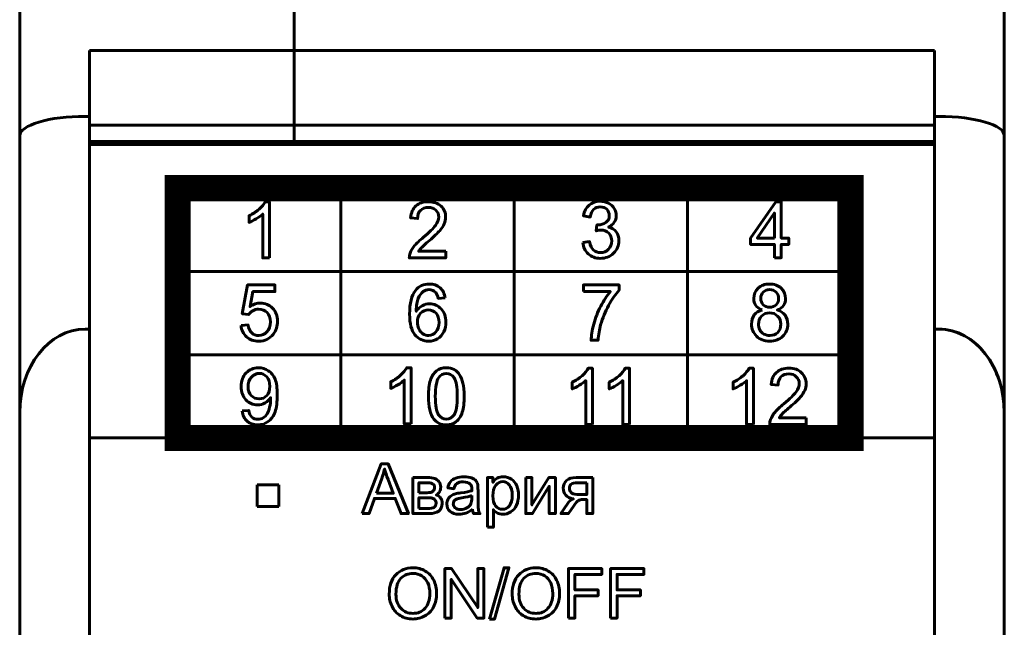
# Model space of a CAD drawing. Header units: millimetres. Extents: x -16 to 13, y -44 to 65.
# Tile 9 of 10: x -10 to 13, y 37 to 51. Entities that reach past the tile are written whole.
import ezdxf

# ---------------------------------------------------------------- set-up
doc = ezdxf.new("R2010")
doc.units = ezdxf.units.MM
doc.linetypes.add('K5LT_BASIC', pattern=[0])

# ---------------------------------------------------------------- blocks, each defined once
blk = doc.blocks.new('U0')
at = {"color": 150, "linetype": 'K5LT_BASIC', "lineweight": 60, "true_color": 0x0080ff}
for p, q in [((11.118, 47.888), (-8.282, 47.888)), ((-8.282, 47.888), (-8.282, -27.219)), ((11.118, -27.219), (11.118, 47.888))]:
    blk.add_line(p, q, dxfattribs=at)
blk = doc.blocks.new('U1')
at = {"color": 150, "linetype": 'K5LT_BASIC', "lineweight": 60, "true_color": 0x0080ff}
for p, q in [((-3.932, 40.089), (-4.432, 40.089)), ((-4.432, 40.089), (-4.432, 39.589)), ((-3.932, 39.589), (-3.932, 40.089)), ((-4.432, 39.589), (-3.932, 39.589))]:
    blk.add_line(p, q, dxfattribs=at)

msp = doc.modelspace()

# ---------------------------------------------------------------- linework, layer by layer
at = {"color": 150, "linetype": 'K5LT_BASIC', "lineweight": 60, "true_color": 0x0080ff}
for p, q in [((-3.582, 59.607), (-3.582, 50.045)), ((-3.582, 50.045), (-3.582, 59.607)), ((-9.882, 51.234), (-9.882, 48.09)), ((12.718, 51.234), (12.718, 48.09)), ((-3.582, 50.045), (-8.282, 50.045)), ((-8.282, 48.535), (-8.282, 50.045)), ((-3.582, 48.333), (-3.582, 50.045)), ((-3.582, 50.045), (-3.582, 48.333)), ((11.118, 50.045), (-3.582, 50.045)), ((11.118, 50.045), (11.118, 48.535)), ((-8.282, 48.535), (-8.382, 48.535)), ((-8.282, 43.655), (-8.282, 48.535)), ((11.218, 48.535), (11.118, 48.535)), ((11.118, 48.535), (11.118, 43.655)), ((-8.282, 48.333), (-3.582, 48.333)), ((-3.582, 48.333), (-3.582, 47.961)), ((-3.582, 48.333), (-3.582, 47.961)), ((-3.582, 48.333), (11.118, 48.333)), ((-9.882, 48.09), (-9.882, 41.735)), ((-8.282, 47.961), (11.118, 47.961)), ((12.718, 48.09), (12.718, 41.735)), ((-8.282, 43.655), (-8.282, 47.888)), ((11.118, 47.888), (-8.282, 47.888)), ((11.118, 47.888), (11.118, 43.655)), ((-2.512, 46.888), (-2.512, 41.161)), ((1.467, 41.161), (1.467, 46.888)), ((5.447, 46.888), (5.447, 41.161)), ((-6.254, 44.979), (9.189, 44.979)), ((-8.282, 43.655), (-8.382, 43.655)), ((-8.282, 43.655), (-8.382, 43.655)), ((11.218, 43.655), (11.118, 43.655)), ((11.218, 43.655), (11.118, 43.655)), ((-6.254, 43.07), (9.189, 43.07)), ((-9.882, 41.735), (-9.882, -21.066)), ((12.718, 41.735), (12.718, -21.066)), ((-8.282, 41.161), (-6.254, 41.161)), ((9.189, 41.161), (11.118, 41.161))]:
    msp.add_line(p, q, dxfattribs=at)
at = {"color": 150, "linetype": 'K5LT_BASIC', "true_color": 0x0080ff, "const_width": 0.6}
msp.add_lwpolyline([(-6.254, 41.161), (9.189, 41.161), (9.189, 46.888), (-6.254, 46.888)], close=True, dxfattribs=at)
at = {"color": 150, "linetype": 'K5LT_BASIC', "lineweight": 60, "true_color": 0x0080ff}
for centre, major_axis, ratio, start_param, end_param in [((-8.382, 48.09), (1.5, 0), 0.296213, 1.570796, 3.141593), ((11.218, 48.09), (-1.5, 0), 0.296213, 3.141593, 4.712389), ((-8.382, 41.735), (0, -1.92), 0.781286, 3.141593, 4.712389), ((-8.382, 41.735), (0, 1.92), 0.781286, 0, 1.570796), ((11.218, 41.735), (0, 1.92), 0.781286, 4.712389, 6.283185), ((11.218, 41.735), (0, -1.92), 0.781286, 1.570796, 3.141593)]:
    msp.add_ellipse(centre, major_axis=major_axis, ratio=ratio, start_param=start_param, end_param=end_param, dxfattribs=at)
for points, knots in [([(-4.15, 45.29), (-4.15, 45.29), (-4.305, 45.29), (-4.305, 45.29), (-4.305, 46.293), (-4.305, 46.293), (-4.343, 46.257), (-4.392, 46.221), (-4.452, 46.185), (-4.513, 46.148), (-4.568, 46.121), (-4.616, 46.103), (-4.616, 46.103), (-4.616, 46.256), (-4.616, 46.256), (-4.529, 46.297), (-4.453, 46.347), (-4.388, 46.406), (-4.323, 46.465), (-4.277, 46.522), (-4.25, 46.577), (-4.25, 46.577), (-4.15, 46.577), (-4.15, 46.577), (-4.15, 45.29), (-4.15, 45.29)], [0, 0, 0, 0, 0.111111, 0.111111, 0.222222, 0.222222, 0.222222, 0.333333, 0.333333, 0.333333, 0.444444, 0.444444, 0.444444, 0.555556, 0.555556, 0.555556, 0.666667, 0.666667, 0.666667, 0.777778, 0.777778, 0.777778, 0.888889, 0.888889, 1, 1, 1, 1]), ([(-0.103, 45.44), (-0.103, 45.44), (-0.103, 45.29), (-0.103, 45.29), (-0.939, 45.29), (-0.939, 45.29), (-0.94, 45.327), (-0.934, 45.364), (-0.921, 45.399), (-0.9, 45.457), (-0.865, 45.514), (-0.818, 45.57), (-0.771, 45.625), (-0.703, 45.69), (-0.615, 45.763), (-0.478, 45.877), (-0.386, 45.968), (-0.337, 46.035), (-0.288, 46.102), (-0.264, 46.165), (-0.264, 46.225), (-0.264, 46.287), (-0.286, 46.34), (-0.33, 46.383), (-0.374, 46.425), (-0.432, 46.447), (-0.502, 46.447), (-0.577, 46.447), (-0.637, 46.424), (-0.682, 46.379), (-0.727, 46.334), (-0.75, 46.271), (-0.751, 46.191), (-0.751, 46.191), (-0.909, 46.207), (-0.909, 46.207), (-0.898, 46.327), (-0.857, 46.419), (-0.786, 46.483), (-0.715, 46.546), (-0.619, 46.577), (-0.499, 46.577), (-0.378, 46.577), (-0.282, 46.543), (-0.211, 46.475), (-0.14, 46.407), (-0.105, 46.322), (-0.105, 46.221), (-0.105, 46.17), (-0.115, 46.119), (-0.136, 46.07), (-0.157, 46.02), (-0.191, 45.968), (-0.239, 45.913), (-0.287, 45.858), (-0.367, 45.782), (-0.478, 45.687), (-0.571, 45.608), (-0.631, 45.554), (-0.658, 45.525), (-0.684, 45.497), (-0.706, 45.469), (-0.723, 45.44), (-0.723, 45.44), (-0.103, 45.44), (-0.103, 45.44)], [0, 0, 0, 0, 0.045455, 0.045455, 0.090909, 0.090909, 0.090909, 0.136364, 0.136364, 0.136364, 0.181818, 0.181818, 0.181818, 0.227273, 0.227273, 0.227273, 0.272727, 0.272727, 0.272727, 0.318182, 0.318182, 0.318182, 0.363636, 0.363636, 0.363636, 0.409091, 0.409091, 0.409091, 0.454545, 0.454545, 0.454545, 0.5, 0.5, 0.5, 0.545455, 0.545455, 0.545455, 0.590909, 0.590909, 0.590909, 0.636364, 0.636364, 0.636364, 0.681818, 0.681818, 0.681818, 0.727273, 0.727273, 0.727273, 0.772727, 0.772727, 0.772727, 0.818182, 0.818182, 0.818182, 0.863636, 0.863636, 0.863636, 0.909091, 0.909091, 0.909091, 0.954545, 0.954545, 0.954545, 1, 1, 1, 1]), ([(3.043, 45.641), (3.043, 45.641), (3.199, 45.662), (3.199, 45.662), (3.217, 45.573), (3.247, 45.508), (3.332, 45.429), (3.384, 45.41), (3.446, 45.41), (3.52, 45.41), (3.582, 45.435), (3.632, 45.487), (3.682, 45.538), (3.707, 45.602), (3.707, 45.677), (3.707, 45.75), (3.683, 45.809), (3.637, 45.857), (3.59, 45.903), (3.531, 45.927), (3.459, 45.927), (3.43, 45.927), (3.393, 45.921), (3.35, 45.909), (3.35, 45.909), (3.367, 46.047), (3.367, 46.047), (3.377, 46.046), (3.386, 46.046), (3.392, 46.046), (3.458, 46.046), (3.518, 46.063), (3.571, 46.098), (3.624, 46.133), (3.65, 46.187), (3.65, 46.259), (3.65, 46.317), (3.631, 46.365), (3.592, 46.403), (3.554, 46.441), (3.504, 46.459), (3.443, 46.459), (3.383, 46.459), (3.332, 46.44), (3.292, 46.401), (3.252, 46.362), (3.226, 46.304), (3.215, 46.226), (3.215, 46.226), (3.059, 46.255), (3.059, 46.255), (3.079, 46.361), (3.121, 46.443), (3.189, 46.501), (3.256, 46.559), (3.34, 46.588), (3.439, 46.588), (3.508, 46.588), (3.572, 46.573), (3.63, 46.543), (3.688, 46.513), (3.732, 46.472), (3.763, 46.421), (3.794, 46.369), (3.809, 46.314), (3.809, 46.256), (3.809, 46.2), (3.794, 46.15), (3.765, 46.105), (3.736, 46.06), (3.692, 46.023), (3.635, 45.997), (3.71, 45.979), (3.768, 45.943), (3.809, 45.888), (3.85, 45.833), (3.871, 45.763), (3.871, 45.681), (3.871, 45.569), (3.83, 45.474), (3.75, 45.396), (3.67, 45.318), (3.568, 45.279), (3.445, 45.279), (3.334, 45.279), (3.242, 45.313), (3.169, 45.38), (3.096, 45.447), (3.054, 45.534), (3.043, 45.641)], [0, 0, 0, 0, 0.033333, 0.033333, 0.033333, 0.066667, 0.066667, 0.1, 0.1, 0.1, 0.133333, 0.133333, 0.133333, 0.166667, 0.166667, 0.166667, 0.2, 0.2, 0.2, 0.233333, 0.233333, 0.233333, 0.266667, 0.266667, 0.266667, 0.3, 0.3, 0.3, 0.333333, 0.333333, 0.333333, 0.366667, 0.366667, 0.366667, 0.4, 0.4, 0.4, 0.433333, 0.433333, 0.433333, 0.466667, 0.466667, 0.466667, 0.5, 0.5, 0.5, 0.533333, 0.533333, 0.533333, 0.566667, 0.566667, 0.566667, 0.6, 0.6, 0.6, 0.633333, 0.633333, 0.633333, 0.666667, 0.666667, 0.666667, 0.7, 0.7, 0.7, 0.733333, 0.733333, 0.733333, 0.766667, 0.766667, 0.766667, 0.8, 0.8, 0.8, 0.833333, 0.833333, 0.833333, 0.866667, 0.866667, 0.866667, 0.9, 0.9, 0.9, 0.933333, 0.933333, 0.933333, 0.966667, 0.966667, 0.966667, 1, 1, 1, 1]), ([(7.443, 45.292), (7.443, 45.292), (7.443, 45.598), (7.443, 45.598), (6.895, 45.598), (6.895, 45.598), (6.895, 45.744), (6.895, 45.744), (7.472, 46.575), (7.472, 46.575), (7.599, 46.575), (7.599, 46.575), (7.599, 45.744), (7.599, 45.744), (7.77, 45.744), (7.77, 45.744), (7.77, 45.598), (7.77, 45.598), (7.599, 45.598), (7.599, 45.598), (7.599, 45.292), (7.599, 45.292), (7.443, 45.292), (7.443, 45.292)], [0, 0, 0, 0, 0.090909, 0.090909, 0.181818, 0.181818, 0.272727, 0.272727, 0.363636, 0.363636, 0.454545, 0.454545, 0.545455, 0.545455, 0.636364, 0.636364, 0.727273, 0.727273, 0.818182, 0.818182, 0.909091, 0.909091, 1, 1, 1, 1]), ([(7.443, 45.744), (7.443, 45.744), (7.443, 46.32), (7.443, 46.32), (7.047, 45.744), (7.047, 45.744), (7.443, 45.744), (7.443, 45.744)], [0, 0, 0, 0, 0.333333, 0.333333, 0.666667, 0.666667, 1, 1, 1, 1]), ([(-4.801, 43.739), (-4.801, 43.739), (-4.639, 43.751), (-4.639, 43.751), (-4.627, 43.671), (-4.599, 43.611), (-4.555, 43.57), (-4.512, 43.53), (-4.459, 43.509), (-4.396, 43.509), (-4.32, 43.509), (-4.257, 43.538), (-4.206, 43.595), (-4.155, 43.652), (-4.129, 43.728), (-4.129, 43.823), (-4.129, 43.912), (-4.154, 43.983), (-4.203, 44.035), (-4.252, 44.087), (-4.317, 44.113), (-4.398, 44.113), (-4.448, 44.113), (-4.493, 44.101), (-4.533, 44.078), (-4.572, 44.055), (-4.603, 44.025), (-4.626, 43.988), (-4.626, 43.988), (-4.773, 44.009), (-4.773, 44.009), (-4.651, 44.668), (-4.651, 44.668), (-4.025, 44.668), (-4.025, 44.668), (-4.025, 44.518), (-4.025, 44.518), (-4.527, 44.518), (-4.527, 44.518), (-4.595, 44.172), (-4.595, 44.172), (-4.519, 44.226), (-4.44, 44.253), (-4.357, 44.253), (-4.247, 44.253), (-4.154, 44.214), (-4.079, 44.136), (-4.003, 44.059), (-3.965, 43.959), (-3.965, 43.837), (-3.965, 43.721), (-3.998, 43.621), (-4.065, 43.536), (-4.146, 43.432), (-4.256, 43.38), (-4.396, 43.38), (-4.511, 43.38), (-4.604, 43.413), (-4.677, 43.479), (-4.749, 43.544), (-4.791, 43.631), (-4.801, 43.739)], [0, 0, 0, 0, 0.045455, 0.045455, 0.045455, 0.090909, 0.090909, 0.090909, 0.136364, 0.136364, 0.136364, 0.181818, 0.181818, 0.181818, 0.227273, 0.227273, 0.227273, 0.272727, 0.272727, 0.272727, 0.318182, 0.318182, 0.318182, 0.363636, 0.363636, 0.363636, 0.409091, 0.409091, 0.409091, 0.454545, 0.454545, 0.5, 0.5, 0.545455, 0.545455, 0.590909, 0.590909, 0.636364, 0.636364, 0.681818, 0.681818, 0.681818, 0.727273, 0.727273, 0.727273, 0.772727, 0.772727, 0.772727, 0.818182, 0.818182, 0.818182, 0.863636, 0.863636, 0.863636, 0.909091, 0.909091, 0.909091, 0.954545, 0.954545, 0.954545, 1, 1, 1, 1]), ([(-0.119, 44.371), (-0.119, 44.371), (-0.273, 44.359), (-0.273, 44.359), (-0.287, 44.42), (-0.306, 44.465), (-0.332, 44.493), (-0.374, 44.539), (-0.426, 44.561), (-0.488, 44.561), (-0.537, 44.561), (-0.581, 44.547), (-0.619, 44.519), (-0.668, 44.483), (-0.706, 44.43), (-0.735, 44.361), (-0.763, 44.291), (-0.778, 44.193), (-0.779, 44.064), (-0.742, 44.122), (-0.696, 44.165), (-0.642, 44.193), (-0.587, 44.221), (-0.531, 44.235), (-0.472, 44.235), (-0.368, 44.235), (-0.28, 44.196), (-0.207, 44.119), (-0.135, 44.041), (-0.098, 43.942), (-0.098, 43.819), (-0.098, 43.738), (-0.115, 43.664), (-0.149, 43.595), (-0.184, 43.525), (-0.23, 43.472), (-0.29, 43.436), (-0.35, 43.399), (-0.418, 43.38), (-0.494, 43.38), (-0.623, 43.38), (-0.728, 43.429), (-0.81, 43.525), (-0.891, 43.622), (-0.932, 43.781), (-0.932, 44.002), (-0.932, 44.25), (-0.887, 44.43), (-0.797, 44.543), (-0.718, 44.641), (-0.612, 44.69), (-0.478, 44.69), (-0.379, 44.69), (-0.297, 44.662), (-0.234, 44.605), (-0.17, 44.549), (-0.132, 44.471), (-0.119, 44.371)], [0, 0, 0, 0, 0.052632, 0.052632, 0.052632, 0.105263, 0.105263, 0.105263, 0.157895, 0.157895, 0.157895, 0.210526, 0.210526, 0.210526, 0.263158, 0.263158, 0.263158, 0.315789, 0.315789, 0.315789, 0.368421, 0.368421, 0.368421, 0.421053, 0.421053, 0.421053, 0.473684, 0.473684, 0.473684, 0.526316, 0.526316, 0.526316, 0.578947, 0.578947, 0.578947, 0.631579, 0.631579, 0.631579, 0.684211, 0.684211, 0.684211, 0.736842, 0.736842, 0.736842, 0.789474, 0.789474, 0.789474, 0.842105, 0.842105, 0.842105, 0.894737, 0.894737, 0.894737, 0.947368, 0.947368, 0.947368, 1, 1, 1, 1]), ([(3.059, 44.518), (3.059, 44.518), (3.059, 44.668), (3.059, 44.668), (3.875, 44.668), (3.875, 44.668), (3.875, 44.547), (3.875, 44.547), (3.795, 44.46), (3.715, 44.344), (3.636, 44.2), (3.557, 44.056), (3.496, 43.907), (3.453, 43.755), (3.422, 43.648), (3.402, 43.53), (3.394, 43.402), (3.394, 43.402), (3.235, 43.402), (3.235, 43.402), (3.237, 43.503), (3.256, 43.625), (3.294, 43.768), (3.331, 43.911), (3.384, 44.049), (3.454, 44.182), (3.523, 44.315), (3.598, 44.427), (3.676, 44.518), (3.676, 44.518), (3.059, 44.518), (3.059, 44.518)], [0, 0, 0, 0, 0.090909, 0.090909, 0.181818, 0.181818, 0.272727, 0.272727, 0.272727, 0.363636, 0.363636, 0.363636, 0.454545, 0.454545, 0.454545, 0.545455, 0.545455, 0.545455, 0.636364, 0.636364, 0.636364, 0.727273, 0.727273, 0.727273, 0.818182, 0.818182, 0.818182, 0.909091, 0.909091, 0.909091, 1, 1, 1, 1]), ([(7.158, 44.097), (7.093, 44.121), (7.046, 44.155), (7.015, 44.2), (6.984, 44.244), (6.968, 44.297), (6.968, 44.359), (6.968, 44.453), (7.001, 44.531), (7.067, 44.594), (7.133, 44.658), (7.221, 44.69), (7.33, 44.69), (7.44, 44.69), (7.529, 44.657), (7.596, 44.592), (7.663, 44.527), (7.697, 44.448), (7.697, 44.355), (7.697, 44.295), (7.681, 44.243), (7.651, 44.199), (7.62, 44.155), (7.574, 44.121), (7.511, 44.097), (7.588, 44.072), (7.647, 44.03), (7.687, 43.973), (7.727, 43.916), (7.748, 43.848), (7.748, 43.769), (7.748, 43.659), (7.71, 43.567), (7.633, 43.492), (7.557, 43.418), (7.457, 43.38), (7.332, 43.38), (7.208, 43.38), (7.108, 43.418), (7.031, 43.493), (6.955, 43.568), (6.917, 43.661), (6.917, 43.773), (6.917, 43.856), (6.938, 43.926), (6.98, 43.982), (7.021, 44.039), (7.081, 44.077), (7.158, 44.097)], [0, 0, 0, 0, 0.0625, 0.0625, 0.0625, 0.125, 0.125, 0.125, 0.1875, 0.1875, 0.1875, 0.25, 0.25, 0.25, 0.3125, 0.3125, 0.3125, 0.375, 0.375, 0.375, 0.4375, 0.4375, 0.4375, 0.5, 0.5, 0.5, 0.5625, 0.5625, 0.5625, 0.625, 0.625, 0.625, 0.6875, 0.6875, 0.6875, 0.75, 0.75, 0.75, 0.8125, 0.8125, 0.8125, 0.875, 0.875, 0.875, 0.9375, 0.9375, 0.9375, 1, 1, 1, 1]), ([(7.127, 44.365), (7.127, 44.304), (7.146, 44.254), (7.184, 44.216), (7.222, 44.177), (7.272, 44.158), (7.334, 44.158), (7.394, 44.158), (7.443, 44.177), (7.481, 44.215), (7.519, 44.253), (7.538, 44.3), (7.538, 44.356), (7.538, 44.414), (7.519, 44.462), (7.479, 44.502), (7.441, 44.541), (7.391, 44.561), (7.332, 44.561), (7.273, 44.561), (7.224, 44.542), (7.185, 44.503), (7.146, 44.464), (7.127, 44.419), (7.127, 44.365)], [0, 0, 0, 0, 0.125, 0.125, 0.125, 0.25, 0.25, 0.25, 0.375, 0.375, 0.375, 0.5, 0.5, 0.5, 0.625, 0.625, 0.625, 0.75, 0.75, 0.75, 0.875, 0.875, 0.875, 1, 1, 1, 1]), ([(-0.754, 43.818), (-0.754, 43.763), (-0.743, 43.711), (-0.72, 43.662), (-0.697, 43.612), (-0.666, 43.575), (-0.625, 43.549), (-0.585, 43.523), (-0.542, 43.509), (-0.496, 43.509), (-0.43, 43.509), (-0.374, 43.536), (-0.327, 43.59), (-0.28, 43.644), (-0.257, 43.717), (-0.257, 43.809), (-0.257, 43.898), (-0.28, 43.967), (-0.326, 44.018), (-0.372, 44.07), (-0.431, 44.095), (-0.503, 44.095), (-0.573, 44.095), (-0.632, 44.07), (-0.681, 44.018), (-0.73, 43.967), (-0.754, 43.901), (-0.754, 43.818)], [0, 0, 0, 0, 0.111111, 0.111111, 0.111111, 0.222222, 0.222222, 0.222222, 0.333333, 0.333333, 0.333333, 0.444444, 0.444444, 0.444444, 0.555556, 0.555556, 0.555556, 0.666667, 0.666667, 0.666667, 0.777778, 0.777778, 0.777778, 0.888889, 0.888889, 0.888889, 1, 1, 1, 1]), ([(7.076, 43.772), (7.076, 43.727), (7.086, 43.683), (7.107, 43.641), (7.127, 43.6), (7.158, 43.567), (7.2, 43.544), (7.242, 43.521), (7.286, 43.509), (7.334, 43.509), (7.408, 43.509), (7.469, 43.534), (7.517, 43.582), (7.565, 43.63), (7.589, 43.692), (7.589, 43.766), (7.589, 43.842), (7.564, 43.905), (7.515, 43.955), (7.466, 44.004), (7.404, 44.029), (7.329, 44.029), (7.255, 44.029), (7.195, 44.004), (7.147, 43.955), (7.1, 43.906), (7.076, 43.845), (7.076, 43.772)], [0, 0, 0, 0, 0.111111, 0.111111, 0.111111, 0.222222, 0.222222, 0.222222, 0.333333, 0.333333, 0.333333, 0.444444, 0.444444, 0.444444, 0.555556, 0.555556, 0.555556, 0.666667, 0.666667, 0.666667, 0.777778, 0.777778, 0.777778, 0.888889, 0.888889, 0.888889, 1, 1, 1, 1]), ([(-4.775, 41.78), (-4.775, 41.78), (-4.626, 41.792), (-4.626, 41.792), (-4.614, 41.721), (-4.59, 41.67), (-4.554, 41.638), (-4.518, 41.606), (-4.473, 41.59), (-4.417, 41.59), (-4.37, 41.59), (-4.328, 41.601), (-4.292, 41.623), (-4.255, 41.645), (-4.226, 41.675), (-4.203, 41.712), (-4.181, 41.749), (-4.162, 41.8), (-4.146, 41.863), (-4.131, 41.925), (-4.123, 41.99), (-4.123, 42.055), (-4.123, 42.062), (-4.123, 42.073), (-4.124, 42.087), (-4.155, 42.037), (-4.197, 41.996), (-4.25, 41.965), (-4.304, 41.933), (-4.362, 41.918), (-4.424, 41.918), (-4.529, 41.918), (-4.617, 41.956), (-4.689, 42.033), (-4.761, 42.11), (-4.798, 42.212), (-4.798, 42.337), (-4.798, 42.468), (-4.76, 42.572), (-4.684, 42.652), (-4.609, 42.731), (-4.515, 42.77), (-4.401, 42.77), (-4.319, 42.77), (-4.244, 42.748), (-4.176, 42.703), (-4.108, 42.658), (-4.057, 42.594), (-4.021, 42.511), (-3.986, 42.428), (-3.969, 42.308), (-3.969, 42.15), (-3.969, 41.986), (-3.986, 41.856), (-4.021, 41.759), (-4.056, 41.662), (-4.108, 41.588), (-4.177, 41.537), (-4.246, 41.486), (-4.327, 41.461), (-4.42, 41.461), (-4.519, 41.461), (-4.599, 41.489), (-4.662, 41.545), (-4.724, 41.6), (-4.762, 41.679), (-4.775, 41.78)], [0, 0, 0, 0, 0.045455, 0.045455, 0.045455, 0.090909, 0.090909, 0.090909, 0.136364, 0.136364, 0.136364, 0.181818, 0.181818, 0.181818, 0.227273, 0.227273, 0.227273, 0.272727, 0.272727, 0.272727, 0.318182, 0.318182, 0.318182, 0.363636, 0.363636, 0.363636, 0.409091, 0.409091, 0.409091, 0.454545, 0.454545, 0.454545, 0.5, 0.5, 0.5, 0.545455, 0.545455, 0.545455, 0.590909, 0.590909, 0.590909, 0.636364, 0.636364, 0.636364, 0.681818, 0.681818, 0.681818, 0.727273, 0.727273, 0.727273, 0.772727, 0.772727, 0.772727, 0.818182, 0.818182, 0.818182, 0.863636, 0.863636, 0.863636, 0.909091, 0.909091, 0.909091, 0.954545, 0.954545, 0.954545, 1, 1, 1, 1]), ([(-0.899, 41.482), (-0.899, 41.482), (-1.055, 41.482), (-1.055, 41.482), (-1.055, 42.486), (-1.055, 42.486), (-1.092, 42.45), (-1.141, 42.414), (-1.202, 42.378), (-1.262, 42.342), (-1.317, 42.314), (-1.365, 42.296), (-1.365, 42.296), (-1.365, 42.449), (-1.365, 42.449), (-1.278, 42.49), (-1.203, 42.54), (-1.138, 42.599), (-1.073, 42.658), (-1.026, 42.715), (-0.999, 42.771), (-0.999, 42.771), (-0.899, 42.771), (-0.899, 42.771), (-0.899, 41.482), (-0.899, 41.482)], [0, 0, 0, 0, 0.111111, 0.111111, 0.222222, 0.222222, 0.222222, 0.333333, 0.333333, 0.333333, 0.444444, 0.444444, 0.444444, 0.555556, 0.555556, 0.555556, 0.666667, 0.666667, 0.666667, 0.777778, 0.777778, 0.777778, 0.888889, 0.888889, 1, 1, 1, 1]), ([(-0.501, 42.115), (-0.501, 42.267), (-0.485, 42.389), (-0.455, 42.482), (-0.424, 42.575), (-0.378, 42.646), (-0.318, 42.696), (-0.257, 42.746), (-0.181, 42.771), (-0.09, 42.771), (-0.022, 42.771), (0.037, 42.757), (0.089, 42.729), (0.14, 42.701), (0.182, 42.661), (0.215, 42.609), (0.248, 42.557), (0.274, 42.493), (0.293, 42.419), (0.312, 42.344), (0.321, 42.242), (0.321, 42.115), (0.321, 41.965), (0.306, 41.843), (0.276, 41.751), (0.246, 41.658), (0.2, 41.586), (0.139, 41.536), (0.079, 41.486), (0.003, 41.461), (-0.09, 41.461), (-0.211, 41.461), (-0.307, 41.505), (-0.376, 41.593), (-0.459, 41.7), (-0.501, 41.875), (-0.501, 42.115)], [0, 0, 0, 0, 0.083333, 0.083333, 0.083333, 0.166667, 0.166667, 0.166667, 0.25, 0.25, 0.25, 0.333333, 0.333333, 0.333333, 0.416667, 0.416667, 0.416667, 0.5, 0.5, 0.5, 0.583333, 0.583333, 0.583333, 0.666667, 0.666667, 0.666667, 0.75, 0.75, 0.75, 0.833333, 0.833333, 0.833333, 0.916667, 0.916667, 0.916667, 1, 1, 1, 1]), ([(3.265, 41.472), (3.265, 41.472), (3.11, 41.472), (3.11, 41.472), (3.11, 42.475), (3.11, 42.475), (3.072, 42.439), (3.023, 42.403), (2.963, 42.367), (2.902, 42.331), (2.847, 42.303), (2.799, 42.285), (2.799, 42.285), (2.799, 42.438), (2.799, 42.438), (2.886, 42.479), (2.962, 42.529), (3.027, 42.588), (3.092, 42.647), (3.138, 42.704), (3.165, 42.76), (3.165, 42.76), (3.265, 42.76), (3.265, 42.76), (3.265, 41.472), (3.265, 41.472)], [0, 0, 0, 0, 0.111111, 0.111111, 0.222222, 0.222222, 0.222222, 0.333333, 0.333333, 0.333333, 0.444444, 0.444444, 0.444444, 0.555556, 0.555556, 0.555556, 0.666667, 0.666667, 0.666667, 0.777778, 0.777778, 0.777778, 0.888889, 0.888889, 1, 1, 1, 1]), ([(4.115, 41.472), (4.115, 41.472), (3.96, 41.472), (3.96, 41.472), (3.96, 42.475), (3.96, 42.475), (3.922, 42.439), (3.873, 42.403), (3.813, 42.367), (3.752, 42.331), (3.698, 42.303), (3.649, 42.285), (3.649, 42.285), (3.649, 42.438), (3.649, 42.438), (3.736, 42.479), (3.812, 42.529), (3.877, 42.588), (3.942, 42.647), (3.988, 42.704), (4.015, 42.76), (4.015, 42.76), (4.115, 42.76), (4.115, 42.76), (4.115, 41.472), (4.115, 41.472)], [0, 0, 0, 0, 0.111111, 0.111111, 0.222222, 0.222222, 0.222222, 0.333333, 0.333333, 0.333333, 0.444444, 0.444444, 0.444444, 0.555556, 0.555556, 0.555556, 0.666667, 0.666667, 0.666667, 0.777778, 0.777778, 0.777778, 0.888889, 0.888889, 1, 1, 1, 1]), ([(6.959, 41.472), (6.959, 41.472), (6.804, 41.472), (6.804, 41.472), (6.804, 42.475), (6.804, 42.475), (6.767, 42.439), (6.718, 42.403), (6.657, 42.367), (6.596, 42.331), (6.542, 42.303), (6.494, 42.285), (6.494, 42.285), (6.494, 42.438), (6.494, 42.438), (6.58, 42.479), (6.656, 42.529), (6.721, 42.588), (6.786, 42.647), (6.832, 42.704), (6.859, 42.76), (6.859, 42.76), (6.959, 42.76), (6.959, 42.76), (6.959, 41.472), (6.959, 41.472)], [0, 0, 0, 0, 0.111111, 0.111111, 0.222222, 0.222222, 0.222222, 0.333333, 0.333333, 0.333333, 0.444444, 0.444444, 0.444444, 0.555556, 0.555556, 0.555556, 0.666667, 0.666667, 0.666667, 0.777778, 0.777778, 0.777778, 0.888889, 0.888889, 1, 1, 1, 1]), ([(8.171, 41.622), (8.171, 41.622), (8.171, 41.472), (8.171, 41.472), (7.335, 41.472), (7.335, 41.472), (7.334, 41.51), (7.34, 41.546), (7.353, 41.581), (7.375, 41.639), (7.409, 41.696), (7.457, 41.752), (7.504, 41.808), (7.572, 41.872), (7.659, 41.945), (7.796, 42.059), (7.889, 42.15), (7.937, 42.217), (7.986, 42.284), (8.011, 42.347), (8.011, 42.407), (8.011, 42.469), (7.989, 42.522), (7.944, 42.565), (7.9, 42.607), (7.843, 42.629), (7.772, 42.629), (7.697, 42.629), (7.637, 42.606), (7.592, 42.561), (7.547, 42.516), (7.524, 42.453), (7.524, 42.373), (7.524, 42.373), (7.365, 42.389), (7.365, 42.389), (7.376, 42.509), (7.417, 42.601), (7.488, 42.665), (7.56, 42.728), (7.655, 42.76), (7.776, 42.76), (7.897, 42.76), (7.993, 42.726), (8.063, 42.657), (8.134, 42.589), (8.169, 42.504), (8.169, 42.403), (8.169, 42.352), (8.159, 42.301), (8.138, 42.252), (8.118, 42.202), (8.083, 42.15), (8.035, 42.095), (7.987, 42.04), (7.907, 41.965), (7.796, 41.869), (7.703, 41.79), (7.643, 41.736), (7.617, 41.708), (7.59, 41.679), (7.569, 41.651), (7.551, 41.622), (7.551, 41.622), (8.171, 41.622), (8.171, 41.622)], [0, 0, 0, 0, 0.045455, 0.045455, 0.090909, 0.090909, 0.090909, 0.136364, 0.136364, 0.136364, 0.181818, 0.181818, 0.181818, 0.227273, 0.227273, 0.227273, 0.272727, 0.272727, 0.272727, 0.318182, 0.318182, 0.318182, 0.363636, 0.363636, 0.363636, 0.409091, 0.409091, 0.409091, 0.454545, 0.454545, 0.454545, 0.5, 0.5, 0.5, 0.545455, 0.545455, 0.545455, 0.590909, 0.590909, 0.590909, 0.636364, 0.636364, 0.636364, 0.681818, 0.681818, 0.681818, 0.727273, 0.727273, 0.727273, 0.772727, 0.772727, 0.772727, 0.818182, 0.818182, 0.818182, 0.863636, 0.863636, 0.863636, 0.909091, 0.909091, 0.909091, 0.954545, 0.954545, 0.954545, 1, 1, 1, 1]), ([(-4.141, 42.346), (-4.141, 42.436), (-4.165, 42.507), (-4.212, 42.56), (-4.259, 42.613), (-4.316, 42.64), (-4.383, 42.64), (-4.452, 42.64), (-4.512, 42.611), (-4.563, 42.554), (-4.613, 42.497), (-4.639, 42.423), (-4.639, 42.332), (-4.639, 42.251), (-4.615, 42.185), (-4.567, 42.134), (-4.518, 42.083), (-4.459, 42.057), (-4.387, 42.057), (-4.315, 42.057), (-4.257, 42.083), (-4.21, 42.134), (-4.164, 42.185), (-4.141, 42.255), (-4.141, 42.346)], [0, 0, 0, 0, 0.125, 0.125, 0.125, 0.25, 0.25, 0.25, 0.375, 0.375, 0.375, 0.5, 0.5, 0.5, 0.625, 0.625, 0.625, 0.75, 0.75, 0.75, 0.875, 0.875, 0.875, 1, 1, 1, 1]), ([(-0.342, 42.115), (-0.342, 41.904), (-0.318, 41.763), (-0.269, 41.694), (-0.221, 41.625), (-0.161, 41.59), (-0.09, 41.59), (-0.018, 41.59), (0.042, 41.625), (0.09, 41.694), (0.139, 41.764), (0.163, 41.904), (0.163, 42.115), (0.163, 42.326), (0.139, 42.466), (0.09, 42.536), (0.042, 42.605), (-0.019, 42.64), (-0.091, 42.64), (-0.162, 42.64), (-0.22, 42.609), (-0.262, 42.548), (-0.315, 42.47), (-0.342, 42.325), (-0.342, 42.115)], [0, 0, 0, 0, 0.125, 0.125, 0.125, 0.25, 0.25, 0.25, 0.375, 0.375, 0.375, 0.5, 0.5, 0.5, 0.625, 0.625, 0.625, 0.75, 0.75, 0.75, 0.875, 0.875, 0.875, 1, 1, 1, 1]), ([(-2.022, 39.427), (-2.022, 39.427), (-1.586, 40.564), (-1.586, 40.564), (-1.421, 40.564), (-1.421, 40.564), (-0.958, 39.427), (-0.958, 39.427), (-1.129, 39.427), (-1.129, 39.427), (-1.261, 39.772), (-1.261, 39.772), (-1.739, 39.772), (-1.739, 39.772), (-1.863, 39.427), (-1.863, 39.427), (-2.022, 39.427), (-2.022, 39.427)], [0, 0, 0, 0, 0.125, 0.125, 0.25, 0.25, 0.375, 0.375, 0.5, 0.5, 0.625, 0.625, 0.75, 0.75, 0.875, 0.875, 1, 1, 1, 1]), ([(-1.695, 39.894), (-1.695, 39.894), (-1.308, 39.894), (-1.308, 39.894), (-1.426, 40.209), (-1.426, 40.209), (-1.462, 40.305), (-1.489, 40.384), (-1.508, 40.446), (-1.524, 40.372), (-1.544, 40.3), (-1.571, 40.228), (-1.571, 40.228), (-1.695, 39.894), (-1.695, 39.894)], [0, 0, 0, 0, 0.2, 0.2, 0.4, 0.4, 0.4, 0.6, 0.6, 0.6, 0.8, 0.8, 0.8, 1, 1, 1, 1]), ([(-0.856, 40.251), (-0.856, 40.251), (-0.535, 40.251), (-0.535, 40.251), (-0.456, 40.251), (-0.397, 40.245), (-0.359, 40.231), (-0.32, 40.218), (-0.287, 40.194), (-0.26, 40.159), (-0.232, 40.123), (-0.218, 40.081), (-0.218, 40.032), (-0.218, 39.993), (-0.226, 39.958), (-0.243, 39.929), (-0.259, 39.9), (-0.283, 39.875), (-0.316, 39.856), (-0.277, 39.843), (-0.245, 39.819), (-0.22, 39.783), (-0.194, 39.748), (-0.182, 39.706), (-0.182, 39.657), (-0.187, 39.579), (-0.215, 39.521), (-0.265, 39.484), (-0.316, 39.446), (-0.389, 39.427), (-0.486, 39.427), (-0.486, 39.427), (-0.856, 39.427), (-0.856, 39.427), (-0.856, 40.251), (-0.856, 40.251)], [0, 0, 0, 0, 0.083333, 0.083333, 0.083333, 0.166667, 0.166667, 0.166667, 0.25, 0.25, 0.25, 0.333333, 0.333333, 0.333333, 0.416667, 0.416667, 0.416667, 0.5, 0.5, 0.5, 0.583333, 0.583333, 0.583333, 0.666667, 0.666667, 0.666667, 0.75, 0.75, 0.75, 0.833333, 0.833333, 0.833333, 0.916667, 0.916667, 1, 1, 1, 1]), ([(0.508, 39.53), (0.456, 39.486), (0.406, 39.455), (0.358, 39.437), (0.31, 39.419), (0.259, 39.41), (0.204, 39.41), (0.113, 39.41), (0.044, 39.432), (-0.005, 39.476), (-0.054, 39.52), (-0.078, 39.576), (-0.078, 39.645), (-0.078, 39.685), (-0.069, 39.722), (-0.051, 39.755), (-0.032, 39.788), (-0.008, 39.815), (0.022, 39.835), (0.051, 39.855), (0.085, 39.87), (0.122, 39.881), (0.15, 39.888), (0.191, 39.895), (0.246, 39.902), (0.359, 39.915), (0.443, 39.931), (0.496, 39.95), (0.496, 39.969), (0.496, 39.981), (0.496, 39.986), (0.496, 40.042), (0.483, 40.082), (0.457, 40.106), (0.421, 40.137), (0.368, 40.153), (0.298, 40.153), (0.232, 40.153), (0.183, 40.141), (0.152, 40.118), (0.12, 40.095), (0.097, 40.054), (0.082, 39.996), (0.082, 39.996), (-0.054, 40.015), (-0.054, 40.015), (-0.042, 40.073), (-0.022, 40.12), (0.007, 40.156), (0.036, 40.192), (0.077, 40.22), (0.131, 40.24), (0.185, 40.259), (0.247, 40.269), (0.318, 40.269), (0.389, 40.269), (0.446, 40.26), (0.49, 40.244), (0.534, 40.227), (0.567, 40.206), (0.587, 40.181), (0.608, 40.156), (0.622, 40.124), (0.631, 40.086), (0.635, 40.062), (0.638, 40.019), (0.638, 39.958), (0.638, 39.958), (0.638, 39.773), (0.638, 39.773), (0.638, 39.643), (0.641, 39.561), (0.646, 39.527), (0.652, 39.492), (0.664, 39.459), (0.681, 39.427), (0.681, 39.427), (0.535, 39.427), (0.535, 39.427), (0.521, 39.457), (0.512, 39.491), (0.508, 39.53)], [0, 0, 0, 0, 0.037037, 0.037037, 0.037037, 0.074074, 0.074074, 0.074074, 0.111111, 0.111111, 0.111111, 0.148148, 0.148148, 0.148148, 0.185185, 0.185185, 0.185185, 0.222222, 0.222222, 0.222222, 0.259259, 0.259259, 0.259259, 0.296296, 0.296296, 0.296296, 0.333333, 0.333333, 0.333333, 0.37037, 0.37037, 0.37037, 0.407407, 0.407407, 0.407407, 0.444444, 0.444444, 0.444444, 0.481481, 0.481481, 0.481481, 0.518519, 0.518519, 0.518519, 0.555556, 0.555556, 0.555556, 0.592593, 0.592593, 0.592593, 0.62963, 0.62963, 0.62963, 0.666667, 0.666667, 0.666667, 0.703704, 0.703704, 0.703704, 0.740741, 0.740741, 0.740741, 0.777778, 0.777778, 0.777778, 0.814815, 0.814815, 0.814815, 0.851852, 0.851852, 0.851852, 0.888889, 0.888889, 0.888889, 0.925926, 0.925926, 0.925926, 0.962963, 0.962963, 0.962963, 1, 1, 1, 1]), ([(0.852, 39.111), (0.852, 39.111), (0.852, 40.251), (0.852, 40.251), (0.979, 40.251), (0.979, 40.251), (0.979, 40.143), (0.979, 40.143), (1.009, 40.185), (1.043, 40.216), (1.081, 40.237), (1.118, 40.258), (1.164, 40.269), (1.218, 40.269), (1.288, 40.269), (1.35, 40.251), (1.404, 40.214), (1.458, 40.178), (1.498, 40.127), (1.526, 40.062), (1.553, 39.996), (1.567, 39.924), (1.567, 39.845), (1.567, 39.761), (1.552, 39.686), (1.521, 39.618), (1.491, 39.551), (1.447, 39.499), (1.39, 39.463), (1.332, 39.428), (1.272, 39.41), (1.208, 39.41), (1.162, 39.41), (1.12, 39.42), (1.083, 39.439), (1.046, 39.459), (1.016, 39.483), (0.992, 39.513), (0.992, 39.513), (0.992, 39.111), (0.992, 39.111), (0.852, 39.111), (0.852, 39.111)], [0, 0, 0, 0, 0.066667, 0.066667, 0.133333, 0.133333, 0.2, 0.2, 0.2, 0.266667, 0.266667, 0.266667, 0.333333, 0.333333, 0.333333, 0.4, 0.4, 0.4, 0.466667, 0.466667, 0.466667, 0.533333, 0.533333, 0.533333, 0.6, 0.6, 0.6, 0.666667, 0.666667, 0.666667, 0.733333, 0.733333, 0.733333, 0.8, 0.8, 0.8, 0.866667, 0.866667, 0.866667, 0.933333, 0.933333, 1, 1, 1, 1]), ([(1.735, 40.251), (1.735, 40.251), (1.875, 40.251), (1.875, 40.251), (1.875, 39.623), (1.875, 39.623), (2.263, 40.251), (2.263, 40.251), (2.413, 40.251), (2.413, 40.251), (2.413, 39.427), (2.413, 39.427), (2.273, 39.427), (2.273, 39.427), (2.273, 40.052), (2.273, 40.052), (1.886, 39.427), (1.886, 39.427), (1.735, 39.427), (1.735, 39.427), (1.735, 40.251), (1.735, 40.251)], [0, 0, 0, 0, 0.1, 0.1, 0.2, 0.2, 0.3, 0.3, 0.4, 0.4, 0.5, 0.5, 0.6, 0.6, 0.7, 0.7, 0.8, 0.8, 0.9, 0.9, 1, 1, 1, 1]), ([(3.271, 40.251), (3.271, 40.251), (3.271, 39.427), (3.271, 39.427), (3.132, 39.427), (3.132, 39.427), (3.132, 39.748), (3.132, 39.748), (3.051, 39.748), (3.051, 39.748), (3.002, 39.748), (2.966, 39.742), (2.942, 39.729), (2.918, 39.716), (2.883, 39.675), (2.836, 39.607), (2.836, 39.607), (2.713, 39.427), (2.713, 39.427), (2.54, 39.427), (2.54, 39.427), (2.691, 39.648), (2.691, 39.648), (2.737, 39.716), (2.783, 39.754), (2.829, 39.763), (2.749, 39.774), (2.69, 39.803), (2.651, 39.849), (2.613, 39.896), (2.594, 39.95), (2.594, 40.01), (2.594, 40.082), (2.619, 40.14), (2.669, 40.184), (2.72, 40.229), (2.793, 40.251), (2.889, 40.251), (2.889, 40.251), (3.271, 40.251), (3.271, 40.251)], [0, 0, 0, 0, 0.066667, 0.066667, 0.133333, 0.133333, 0.2, 0.2, 0.266667, 0.266667, 0.266667, 0.333333, 0.333333, 0.333333, 0.4, 0.4, 0.4, 0.466667, 0.466667, 0.533333, 0.533333, 0.6, 0.6, 0.6, 0.666667, 0.666667, 0.666667, 0.733333, 0.733333, 0.733333, 0.8, 0.8, 0.8, 0.866667, 0.866667, 0.866667, 0.933333, 0.933333, 0.933333, 1, 1, 1, 1]), ([(-0.717, 39.904), (-0.717, 39.904), (-0.568, 39.904), (-0.568, 39.904), (-0.509, 39.904), (-0.469, 39.907), (-0.447, 39.913), (-0.424, 39.919), (-0.405, 39.932), (-0.387, 39.951), (-0.37, 39.969), (-0.361, 39.992), (-0.361, 40.019), (-0.361, 40.062), (-0.376, 40.092), (-0.407, 40.11), (-0.437, 40.127), (-0.49, 40.135), (-0.564, 40.135), (-0.564, 40.135), (-0.717, 40.135), (-0.717, 40.135), (-0.717, 39.904), (-0.717, 39.904)], [0, 0, 0, 0, 0.125, 0.125, 0.125, 0.25, 0.25, 0.25, 0.375, 0.375, 0.375, 0.5, 0.5, 0.5, 0.625, 0.625, 0.625, 0.75, 0.75, 0.75, 0.875, 0.875, 1, 1, 1, 1]), ([(0.979, 39.834), (0.979, 39.729), (1.001, 39.651), (1.043, 39.6), (1.086, 39.549), (1.138, 39.524), (1.199, 39.524), (1.261, 39.524), (1.314, 39.55), (1.358, 39.603), (1.402, 39.655), (1.424, 39.736), (1.424, 39.846), (1.424, 39.951), (1.402, 40.029), (1.316, 40.133), (1.265, 40.159), (1.205, 40.159), (1.146, 40.159), (1.093, 40.131), (1.048, 40.076), (1.002, 40.02), (0.979, 39.94), (0.979, 39.834)], [0, 0, 0, 0, 0.125, 0.125, 0.125, 0.25, 0.25, 0.25, 0.375, 0.375, 0.375, 0.5, 0.5, 0.5, 0.625, 0.625, 0.75, 0.75, 0.75, 0.875, 0.875, 0.875, 1, 1, 1, 1]), ([(3.132, 40.135), (3.132, 40.135), (2.933, 40.135), (2.933, 40.135), (2.85, 40.135), (2.796, 40.122), (2.772, 40.096), (2.748, 40.07), (2.736, 40.04), (2.736, 40.005), (2.736, 39.956), (2.754, 39.92), (2.79, 39.897), (2.825, 39.874), (2.888, 39.862), (2.977, 39.862), (2.977, 39.862), (3.132, 39.862), (3.132, 39.862), (3.132, 40.135), (3.132, 40.135)], [0, 0, 0, 0, 0.142857, 0.142857, 0.142857, 0.285714, 0.285714, 0.285714, 0.428571, 0.428571, 0.428571, 0.571429, 0.571429, 0.571429, 0.714286, 0.714286, 0.714286, 0.857143, 0.857143, 1, 1, 1, 1]), ([(-0.717, 39.542), (-0.717, 39.542), (-0.533, 39.542), (-0.533, 39.542), (-0.454, 39.542), (-0.4, 39.551), (-0.371, 39.569), (-0.341, 39.588), (-0.326, 39.619), (-0.325, 39.664), (-0.325, 39.691), (-0.333, 39.715), (-0.35, 39.738), (-0.367, 39.76), (-0.389, 39.774), (-0.417, 39.78), (-0.444, 39.786), (-0.488, 39.789), (-0.548, 39.789), (-0.548, 39.789), (-0.717, 39.789), (-0.717, 39.789), (-0.717, 39.542), (-0.717, 39.542)], [0, 0, 0, 0, 0.125, 0.125, 0.125, 0.25, 0.25, 0.25, 0.375, 0.375, 0.375, 0.5, 0.5, 0.5, 0.625, 0.625, 0.625, 0.75, 0.75, 0.75, 0.875, 0.875, 1, 1, 1, 1]), ([(0.496, 39.84), (0.446, 39.819), (0.369, 39.802), (0.268, 39.788), (0.21, 39.779), (0.169, 39.77), (0.122, 39.75), (0.104, 39.734), (0.091, 39.715), (0.078, 39.695), (0.071, 39.673), (0.071, 39.649), (0.071, 39.612), (0.085, 39.581), (0.142, 39.532), (0.183, 39.519), (0.237, 39.519), (0.291, 39.519), (0.339, 39.531), (0.381, 39.555), (0.423, 39.578), (0.454, 39.61), (0.473, 39.65), (0.488, 39.682), (0.496, 39.728), (0.496, 39.789), (0.496, 39.789), (0.496, 39.84), (0.496, 39.84)], [0, 0, 0, 0, 0.1, 0.1, 0.1, 0.2, 0.2, 0.3, 0.3, 0.3, 0.4, 0.4, 0.4, 0.5, 0.5, 0.6, 0.6, 0.6, 0.7, 0.7, 0.7, 0.8, 0.8, 0.8, 0.9, 0.9, 0.9, 1, 1, 1, 1]), ([(-1.4, 37.581), (-1.4, 37.769), (-1.35, 37.917), (-1.248, 38.023), (-1.147, 38.13), (-1.016, 38.183), (-0.856, 38.183), (-0.751, 38.183), (-0.656, 38.158), (-0.572, 38.108), (-0.488, 38.058), (-0.424, 37.988), (-0.379, 37.899), (-0.335, 37.809), (-0.313, 37.708), (-0.313, 37.594), (-0.313, 37.479), (-0.336, 37.376), (-0.383, 37.285), (-0.429, 37.194), (-0.495, 37.125), (-0.581, 37.079), (-0.666, 37.032), (-0.758, 37.008), (-0.857, 37.008), (-0.964, 37.008), (-1.059, 37.034), (-1.144, 37.086), (-1.228, 37.138), (-1.292, 37.208), (-1.335, 37.297), (-1.379, 37.387), (-1.4, 37.481), (-1.4, 37.581)], [0, 0, 0, 0, 0.090909, 0.090909, 0.090909, 0.181818, 0.181818, 0.181818, 0.272727, 0.272727, 0.272727, 0.363636, 0.363636, 0.363636, 0.454545, 0.454545, 0.454545, 0.545455, 0.545455, 0.545455, 0.636364, 0.636364, 0.636364, 0.727273, 0.727273, 0.727273, 0.818182, 0.818182, 0.818182, 0.909091, 0.909091, 0.909091, 1, 1, 1, 1]), ([(-1.245, 37.578), (-1.245, 37.441), (-1.208, 37.334), (-1.135, 37.255), (-1.061, 37.177), (-0.969, 37.137), (-0.858, 37.137), (-0.744, 37.137), (-0.651, 37.177), (-0.578, 37.256), (-0.505, 37.336), (-0.469, 37.448), (-0.469, 37.594), (-0.469, 37.687), (-0.484, 37.767), (-0.515, 37.836), (-0.547, 37.905), (-0.592, 37.958), (-0.652, 37.996), (-0.713, 38.034), (-0.78, 38.053), (-0.855, 38.053), (-0.962, 38.053), (-1.053, 38.017), (-1.13, 37.944), (-1.207, 37.871), (-1.245, 37.749), (-1.245, 37.578)], [0, 0, 0, 0, 0.111111, 0.111111, 0.111111, 0.222222, 0.222222, 0.222222, 0.333333, 0.333333, 0.333333, 0.444444, 0.444444, 0.444444, 0.555556, 0.555556, 0.555556, 0.666667, 0.666667, 0.666667, 0.777778, 0.777778, 0.777778, 0.888889, 0.888889, 0.888889, 1, 1, 1, 1]), ([(-0.121, 37.028), (-0.121, 37.028), (-0.121, 38.164), (-0.121, 38.164), (0.033, 38.164), (0.033, 38.164), (0.63, 37.272), (0.63, 37.272), (0.63, 38.164), (0.63, 38.164), (0.774, 38.164), (0.774, 38.164), (0.774, 37.028), (0.774, 37.028), (0.62, 37.028), (0.62, 37.028), (0.023, 37.92), (0.023, 37.92), (0.023, 37.028), (0.023, 37.028), (-0.121, 37.028), (-0.121, 37.028)], [0, 0, 0, 0, 0.1, 0.1, 0.2, 0.2, 0.3, 0.3, 0.4, 0.4, 0.5, 0.5, 0.6, 0.6, 0.7, 0.7, 0.8, 0.8, 0.9, 0.9, 1, 1, 1, 1]), ([(0.904, 37.008), (0.904, 37.008), (1.235, 38.183), (1.235, 38.183), (1.347, 38.183), (1.347, 38.183), (1.017, 37.008), (1.017, 37.008), (0.904, 37.008), (0.904, 37.008)], [0, 0, 0, 0, 0.25, 0.25, 0.5, 0.5, 0.75, 0.75, 1, 1, 1, 1]), ([(1.422, 37.581), (1.422, 37.769), (1.473, 37.917), (1.574, 38.023), (1.675, 38.13), (1.806, 38.183), (1.966, 38.183), (2.071, 38.183), (2.166, 38.158), (2.25, 38.108), (2.334, 38.058), (2.399, 37.988), (2.443, 37.899), (2.487, 37.809), (2.509, 37.708), (2.509, 37.594), (2.509, 37.479), (2.486, 37.376), (2.439, 37.285), (2.393, 37.194), (2.327, 37.125), (2.242, 37.079), (2.156, 37.032), (2.064, 37.008), (1.965, 37.008), (1.858, 37.008), (1.763, 37.034), (1.678, 37.086), (1.594, 37.138), (1.53, 37.208), (1.487, 37.297), (1.443, 37.387), (1.422, 37.481), (1.422, 37.581)], [0, 0, 0, 0, 0.090909, 0.090909, 0.090909, 0.181818, 0.181818, 0.181818, 0.272727, 0.272727, 0.272727, 0.363636, 0.363636, 0.363636, 0.454545, 0.454545, 0.454545, 0.545455, 0.545455, 0.545455, 0.636364, 0.636364, 0.636364, 0.727273, 0.727273, 0.727273, 0.818182, 0.818182, 0.818182, 0.909091, 0.909091, 0.909091, 1, 1, 1, 1]), ([(1.577, 37.578), (1.577, 37.441), (1.614, 37.334), (1.688, 37.255), (1.761, 37.177), (1.854, 37.137), (1.965, 37.137), (2.078, 37.137), (2.171, 37.177), (2.244, 37.256), (2.317, 37.336), (2.354, 37.448), (2.354, 37.594), (2.354, 37.687), (2.338, 37.767), (2.307, 37.836), (2.276, 37.905), (2.23, 37.958), (2.17, 37.996), (2.109, 38.034), (2.042, 38.053), (1.967, 38.053), (1.861, 38.053), (1.769, 38.017), (1.692, 37.944), (1.616, 37.871), (1.577, 37.749), (1.577, 37.578)], [0, 0, 0, 0, 0.111111, 0.111111, 0.111111, 0.222222, 0.222222, 0.222222, 0.333333, 0.333333, 0.333333, 0.444444, 0.444444, 0.444444, 0.555556, 0.555556, 0.555556, 0.666667, 0.666667, 0.666667, 0.777778, 0.777778, 0.777778, 0.888889, 0.888889, 0.888889, 1, 1, 1, 1]), ([(2.711, 37.028), (2.711, 37.028), (2.711, 38.164), (2.711, 38.164), (3.477, 38.164), (3.477, 38.164), (3.477, 38.031), (3.477, 38.031), (2.861, 38.031), (2.861, 38.031), (2.861, 37.677), (2.861, 37.677), (3.395, 37.677), (3.395, 37.677), (3.395, 37.543), (3.395, 37.543), (2.861, 37.543), (2.861, 37.543), (2.861, 37.028), (2.861, 37.028), (2.711, 37.028), (2.711, 37.028)], [0, 0, 0, 0, 0.1, 0.1, 0.2, 0.2, 0.3, 0.3, 0.4, 0.4, 0.5, 0.5, 0.6, 0.6, 0.7, 0.7, 0.8, 0.8, 0.9, 0.9, 1, 1, 1, 1]), ([(3.68, 37.028), (3.68, 37.028), (3.68, 38.164), (3.68, 38.164), (4.447, 38.164), (4.447, 38.164), (4.447, 38.031), (4.447, 38.031), (3.831, 38.031), (3.831, 38.031), (3.831, 37.677), (3.831, 37.677), (4.364, 37.677), (4.364, 37.677), (4.364, 37.543), (4.364, 37.543), (3.831, 37.543), (3.831, 37.543), (3.831, 37.028), (3.831, 37.028), (3.68, 37.028), (3.68, 37.028)], [0, 0, 0, 0, 0.1, 0.1, 0.2, 0.2, 0.3, 0.3, 0.4, 0.4, 0.5, 0.5, 0.6, 0.6, 0.7, 0.7, 0.8, 0.8, 0.9, 0.9, 1, 1, 1, 1])]:
    msp.add_open_spline(points, degree=3, knots=knots, dxfattribs=at)

# ---------------------------------------------------------------- block references
for name in ['U0', 'U1']:
    msp.add_blockref(name, (0, 0))

doc.saveas('drawing.dxf')
